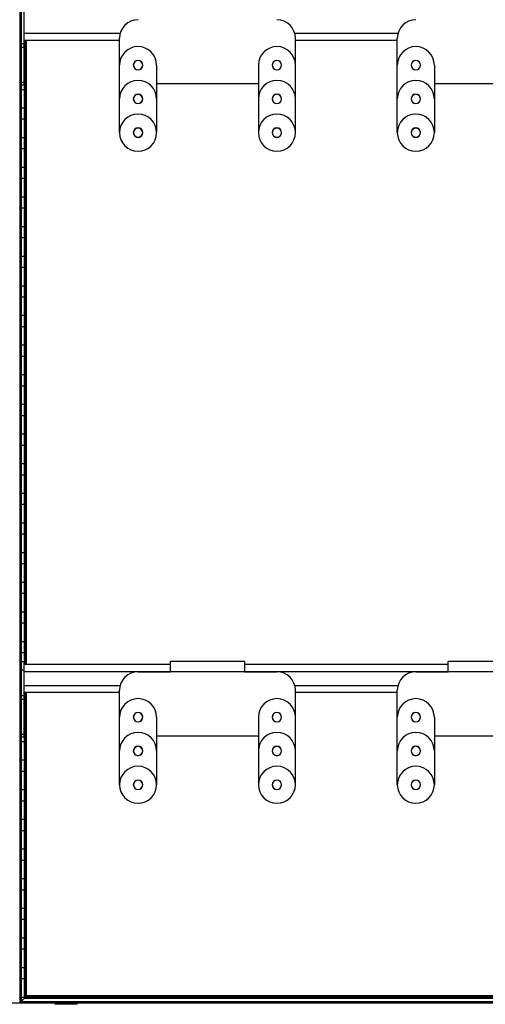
# Model space of a CAD drawing. Header units: millimetres. Extents: x -305 to 1920, y -1202 to 1202.
# Tile 2 of 6: x 305 to 808, y -1202 to -139. Entities that reach past the tile are written whole.
import ezdxf

# ---------------------------------------------------------------- set-up
doc = ezdxf.new("R2010")
doc.units = ezdxf.units.MM

msp = doc.modelspace()

# ---------------------------------------------------------------- linework, layer by layer
at = {"color": 7, "linetype": 'Continuous', "lineweight": 25}
for p, q in [((305.2, 1199.7), (305.2, -1199.7)), ((306, -1198.9), (306, 1198.8)), ((306.4, 1198.5), (306.4, -1198.5)), ((306.7, -209.2), (306.7, -127.8)), ((309.7, -209.2), (309.7, -127.8)), ((306.7, -150.2), (306.4, -150.2)), ((309.7, -153.3), (413.5, -153.3)), ((412.7, -260.6), (412.7, -158.7)), ((602, -153.3), (713.5, -153.3)), ((602.7, -260.6), (602.7, -158.7)), ((712.7, -260.6), (712.7, -158.7)), ((306.4, -169.8), (306.7, -169.8)), ((309.7, -164.7), (306.7, -164.7)), ((309.7, -168.5), (306.7, -168.5)), ((309.7, -160.8), (412.7, -160.8)), ((309.7, -169.8), (310.1, -169.8)), ((310.1, -834.8), (310.1, -160.8)), ((310.5, -160.8), (310.5, -834.8)), ((311.3, -834.8), (311.3, -160.8)), ((311.6, -160.8), (311.6, -834.8)), ((312.3, -834.8), (312.3, -160.8)), ((602.7, -160.8), (712.7, -160.8)), ((306.7, -182.2), (306.4, -182.2)), ((310.1, -182.2), (309.7, -182.2)), ((452.7, -187.7), (452.7, -260.6)), ((562.7, -187.7), (562.7, -260.6)), ((752.7, -187.7), (752.7, -260.6)), ((306.4, -201.8), (306.7, -201.8)), ((309.7, -201.8), (310.1, -201.8)), ((309.7, -206.3), (306.7, -206.3)), ((309.7, -209.2), (306.7, -209.2)), ((452.7, -207.7), (562.7, -207.7)), ((752.7, -207.7), (862.7, -207.7)), ((310.1, -214.2), (306.4, -214.2)), ((306.4, -233.8), (310.1, -233.8)), ((310.1, -246.2), (306.4, -246.2)), ((306.4, -265.8), (310.1, -265.8)), ((310.1, -278.2), (306.4, -278.2)), ((306.4, -297.8), (310.1, -297.8)), ((310.1, -310.2), (306.4, -310.2)), ((306.4, -329.8), (310.1, -329.8)), ((310.1, -342.2), (306.4, -342.2)), ((306.4, -361.8), (310.1, -361.8)), ((310.1, -374.2), (306.4, -374.2)), ((306.4, -393.8), (310.1, -393.8)), ((310.1, -406.2), (306.4, -406.2)), ((306.4, -425.8), (310.1, -425.8)), ((310.1, -438.2), (306.4, -438.2)), ((306.4, -457.8), (310.1, -457.8)), ((310.1, -470.2), (306.4, -470.2)), ((306.4, -489.8), (310.1, -489.8)), ((310.1, -502.2), (306.4, -502.2)), ((306.4, -521.8), (310.1, -521.8)), ((310.1, -534.2), (306.4, -534.2)), ((306.4, -553.8), (310.1, -553.8)), ((310.1, -566.2), (306.4, -566.2)), ((306.4, -585.8), (310.1, -585.8)), ((310.1, -598.2), (306.4, -598.2)), ((306.4, -617.8), (310.1, -617.8)), ((310.1, -630.2), (306.4, -630.2)), ((306.4, -649.8), (310.1, -649.8)), ((310.1, -662.2), (306.4, -662.2)), ((306.4, -681.8), (310.1, -681.8)), ((310.1, -694.2), (306.4, -694.2)), ((306.4, -713.8), (310.1, -713.8)), ((310.1, -726.2), (306.4, -726.2)), ((306.4, -745.8), (310.1, -745.8)), ((310.1, -758.2), (306.4, -758.2)), ((306.4, -777.8), (310.1, -777.8)), ((310.1, -790.2), (306.4, -790.2)), ((306.4, -809.8), (310.1, -809.8)), ((310.1, -822.2), (306.4, -822.2)), ((309.7, -831.8), (306.7, -831.8)), ((306.7, -913.2), (306.7, -831.8)), ((309.7, -913.2), (309.7, -831.8)), ((467.7, -834.8), (309.7, -834.8)), ((547.7, -831.6), (467.7, -831.6)), ((467.7, -842.6), (467.7, -831.6)), ((547.7, -831.6), (547.7, -842.6)), ((767.7, -834.8), (547.7, -834.8)), ((847.7, -831.6), (767.7, -831.6)), ((767.7, -842.6), (767.7, -831.6)), ((306.4, -841.8), (306.7, -841.8)), ((309.7, -840.8), (306.7, -840.8)), ((309.7, -842.3), (1305.7, -842.3)), ((432.7, -842.6), (467.7, -842.6)), ((547.7, -842.6), (582.7, -842.6)), ((732.7, -842.6), (767.7, -842.6)), ((306.7, -854.2), (306.4, -854.2)), ((309.7, -857.3), (413.5, -857.3)), ((602, -857.3), (713.5, -857.3)), ((309.7, -868.7), (306.7, -868.7)), ((309.7, -864.8), (412.7, -864.8)), ((310.1, -1194.8), (310.1, -864.8)), ((310.5, -864.8), (310.5, -1194.4)), ((311.3, -1193.6), (311.3, -864.8)), ((311.6, -864.8), (311.6, -1193.3)), ((312.3, -1192.5), (312.3, -864.8)), ((412.7, -964.6), (412.7, -862.6)), ((602.7, -964.6), (602.7, -862.6)), ((602.7, -864.8), (712.7, -864.8)), ((712.7, -964.6), (712.7, -862.6)), ((306.4, -873.8), (306.7, -873.8)), ((309.7, -872.5), (306.7, -872.5)), ((309.7, -873.8), (310.1, -873.8)), ((306.7, -886.2), (306.4, -886.2)), ((310.1, -886.2), (309.7, -886.2)), ((452.7, -891.6), (452.7, -964.6)), ((562.7, -891.6), (562.7, -964.6)), ((752.7, -891.6), (752.7, -964.6)), ((306.4, -905.8), (306.7, -905.8)), ((309.7, -910.3), (306.7, -910.3)), ((309.7, -913.2), (306.7, -913.2)), ((309.7, -905.8), (310.1, -905.8)), ((452.7, -911.6), (562.7, -911.6)), ((752.7, -911.6), (862.7, -911.6)), ((310.1, -918.2), (306.4, -918.2)), ((306.4, -937.8), (310.1, -937.8)), ((310.1, -950.2), (306.4, -950.2)), ((306.4, -969.8), (310.1, -969.8)), ((310.1, -982.2), (306.4, -982.2)), ((306.4, -1001.8), (310.1, -1001.8)), ((310.1, -1014.2), (306.4, -1014.2)), ((306.4, -1033.8), (310.1, -1033.8)), ((310.1, -1046.2), (306.4, -1046.2)), ((306.4, -1065.8), (310.1, -1065.8)), ((310.1, -1078.2), (306.4, -1078.2)), ((306.4, -1097.8), (310.1, -1097.8)), ((310.1, -1110.2), (306.4, -1110.2)), ((306.4, -1129.8), (310.1, -1129.8)), ((310.1, -1142.2), (306.4, -1142.2)), ((306.4, -1161.8), (310.1, -1161.8)), ((310.1, -1174.2), (306.4, -1174.2)), ((-304.9, -1200), (1920.4, -1200)), ((306, -1198.9), (305.2, -1199.7)), ((305.2, -1199.7), (1310.3, -1199.7)), ((306, -1198.9), (1309.5, -1198.9)), ((306.4, -1193.8), (310.1, -1193.8)), ((310.1, -1194.8), (306.4, -1198.5)), ((306.4, -1198.5), (1309.1, -1198.5)), ((310.1, -1194.8), (1305.4, -1194.8)), ((310.5, -1194.4), (311.3, -1193.6)), ((310.5, -1194.4), (1305, -1194.4)), ((311.3, -1193.6), (1304.2, -1193.6)), ((312.3, -1192.5), (311.6, -1193.3)), ((311.6, -1193.3), (1303.9, -1193.3)), ((1303.2, -1192.5), (312.3, -1192.5)), ((342.8, -1200), (342.8, -1201.6)), ((348.3, -1200), (348.3, -1201.6)), ((367, -1201.6), (367, -1200)), ((367, -1201.6), (342.8, -1201.6))]:
    msp.add_line(p, q, dxfattribs=at)
for centre, radius, start, end in [((432.7, -158.7), 20, 90, 180), ((582.7, -158.7), 20, 0, 90), ((732.7, -158.7), 20, 90, 180), ((432.7, -187.7), 20, 0, 180), ((582.7, -187.7), 20, 0, 180), ((732.7, -187.7), 20, 0, 180), ((432.7, -187.7), 5.1, 0, 180), ((432.7, -187.7), 5.1, 180, 0), ((432.7, -187.7), 5.05, 0, 180), ((432.7, -187.7), 5, 0, 180), ((432.7, -187.7), 5, 180, 0), ((432.7, -187.7), 5.05, 180, 0), ((582.7, -187.7), 5.1, 360, 180), ((582.7, -187.7), 5.1, 180, 0), ((582.7, -187.7), 5.05, 0, 180), ((582.7, -187.7), 5, 0, 180), ((582.7, -187.7), 5, 180, 0), ((582.7, -187.7), 5.05, 180, 0), ((732.7, -187.7), 5.1, 0, 180), ((732.7, -187.7), 5.1, 180, 0), ((732.7, -187.7), 5, 0, 180), ((732.7, -187.7), 5.05, 0, 180), ((732.7, -187.7), 5, 180, 0), ((732.7, -187.7), 5.05, 180, 0), ((432.7, -224.2), 20, 0, 180), ((582.7, -224.2), 20, 0, 180), ((732.7, -224.2), 20, 0, 180), ((432.7, -224.2), 5.1, 0, 180), ((432.7, -224.2), 5, 0, 180), ((582.7, -224.2), 5.1, 360, 180), ((582.7, -224.2), 5, 0, 180), ((732.7, -224.2), 5.1, 0, 180), ((732.7, -224.2), 5, 0, 180), ((432.7, -224.2), 5.1, 180, 0), ((432.7, -224.2), 5, 180, 0), ((582.7, -224.2), 5.1, 180, 0), ((582.7, -224.2), 5, 180, 0), ((732.7, -224.2), 5.1, 180, 0), ((732.7, -224.2), 5, 180, 0), ((432.7, -260.6), 20, 0, 180), ((582.7, -260.6), 20, 0, 180), ((732.7, -260.6), 20, 0, 180), ((432.7, -260.6), 20, 180, 0), ((432.7, -260.6), 5.1, 0, 180), ((432.7, -260.6), 5.1, 180, 0), ((432.7, -260.6), 5, 0, 180), ((432.7, -260.6), 5, 180, 0), ((582.7, -260.6), 20, 180, 0), ((582.7, -260.6), 5.1, 360, 180), ((582.7, -260.6), 5.1, 180, 0), ((582.7, -260.6), 5, 0, 180), ((582.7, -260.6), 5, 180, 0), ((732.7, -260.6), 20, 180, 0), ((732.7, -260.6), 5.1, 0, 180), ((732.7, -260.6), 5.1, 180, 0), ((732.7, -260.6), 5, 0, 180), ((732.7, -260.6), 5, 180, 0), ((432.7, -862.6), 20, 90, 180), ((582.7, -862.6), 20, 0, 90), ((732.7, -862.6), 20, 90, 180), ((432.7, -891.6), 20, 0, 180), ((582.7, -891.6), 20, 0, 180), ((732.7, -891.6), 20, 0, 180), ((432.7, -891.6), 5.1, 0, 180), ((432.7, -891.6), 5.1, 180, 0), ((432.7, -891.6), 5, 0, 180), ((432.7, -891.6), 5.05, 0, 180), ((432.7, -891.6), 5, 180, 0), ((432.7, -891.6), 5.05, 180, 0), ((582.7, -891.6), 5.1, 0, 180), ((582.7, -891.6), 5.1, 180, 0), ((582.7, -891.6), 5, 0, 180), ((582.7, -891.6), 5.05, 0, 180), ((582.7, -891.6), 5, 180, 0), ((582.7, -891.6), 5.05, 180, 0), ((732.7, -891.6), 5.1, 0, 180), ((732.7, -891.6), 5.1, 180, 0), ((732.7, -891.6), 5, 0, 180), ((732.7, -891.6), 5.05, 0, 180), ((732.7, -891.6), 5, 180, 0), ((732.7, -891.6), 5.05, 180, 0), ((432.7, -928.1), 20, 0, 180), ((582.7, -928.1), 20, 0, 180), ((732.7, -928.1), 20, 0, 180), ((432.7, -928.1), 5.1, 0, 180), ((432.7, -928.1), 5, 0, 180), ((582.7, -928.1), 5.1, 0, 180), ((582.7, -928.1), 5, 0, 180), ((732.7, -928.1), 5.1, 0, 180), ((732.7, -928.1), 5, 0, 180), ((432.7, -928.1), 5.1, 180, 0), ((432.7, -928.1), 5, 180, 0), ((582.7, -928.1), 5.1, 180, 0), ((582.7, -928.1), 5, 180, 0), ((732.7, -928.1), 5.1, 180, 0), ((732.7, -928.1), 5, 180, 0), ((432.7, -964.6), 20, 0, 180), ((582.7, -964.6), 20, 0, 180), ((732.7, -964.6), 20, 0, 180), ((432.7, -964.6), 20, 180, 0), ((432.7, -964.6), 5.1, 0, 180), ((432.7, -964.6), 5.1, 180, 0), ((432.7, -964.6), 5, 0, 180), ((432.7, -964.6), 5, 180, 0), ((582.7, -964.6), 20, 180, 0), ((582.7, -964.6), 5.1, 0, 180), ((582.7, -964.6), 5.1, 180, 0), ((582.7, -964.6), 5, 0, 180), ((582.7, -964.6), 5, 180, 0), ((732.7, -964.6), 20, 180, 0), ((732.7, -964.6), 5.1, 0, 180), ((732.7, -964.6), 5.1, 180, 0), ((732.7, -964.6), 5, 0, 180), ((732.7, -964.6), 5, 180, 0)]:
    msp.add_arc(centre, radius, start, end, dxfattribs=at)
for points, knots in [([(305.2, -1199.7), (305.2, -1199.7), (305.1, -1199.8), (305, -1199.9), (304.9, -1200), (304.9, -1200), (304.9, -1200), (304.9, -1200)], [0, 0, 0, 0, 0.31012, 0.616121, 0.758896, 0.886022, 1, 1, 1, 1]), ([(305.2, -1199.7), (305.2, -1199.7), (305.1, -1199.8), (305, -1199.9), (304.9, -1200), (304.9, -1200), (304.9, -1200), (304.9, -1200)], [0, 0, 0, 0, 0.31012, 0.616121, 0.758896, 0.886022, 1, 1, 1, 1]), ([(306.4, -1198.5), (306.4, -1198.5), (306.4, -1198.5), (306.3, -1198.6), (306.2, -1198.6), (306.1, -1198.7), (306.1, -1198.8), (306, -1198.9)], [0, 0, 0, 0, 0.146754, 0.316126, 0.510248, 0.757793, 1, 1, 1, 1]), ([(306.4, -1198.5), (306.4, -1198.5), (306.4, -1198.5), (306.3, -1198.6), (306.2, -1198.6), (306.1, -1198.7), (306.1, -1198.8), (306, -1198.9)], [0, 0, 0, 0, 0.146754, 0.316126, 0.510248, 0.757793, 1, 1, 1, 1]), ([(310.5, -1194.4), (310.4, -1194.4), (310.3, -1194.5), (310.2, -1194.7), (310.2, -1194.7), (310.1, -1194.7), (310.1, -1194.7), (310.1, -1194.8)], [0, 0, 0, 0, 0.31012, 0.616121, 0.758896, 0.886022, 1, 1, 1, 1]), ([(310.5, -1194.4), (310.4, -1194.4), (310.3, -1194.5), (310.2, -1194.7), (310.2, -1194.7), (310.1, -1194.7), (310.1, -1194.7), (310.1, -1194.8)], [0, 0, 0, 0, 0.31012, 0.616121, 0.758896, 0.886022, 1, 1, 1, 1]), ([(311.6, -1193.3), (311.6, -1193.3), (311.6, -1193.3), (311.6, -1193.3), (311.5, -1193.4), (311.4, -1193.5), (311.3, -1193.6), (311.3, -1193.6)], [0, 0, 0, 0, 0.146754, 0.316126, 0.510248, 0.757793, 1, 1, 1, 1]), ([(311.6, -1193.3), (311.6, -1193.3), (311.6, -1193.3), (311.6, -1193.3), (311.5, -1193.4), (311.4, -1193.5), (311.3, -1193.6), (311.3, -1193.6)], [0, 0, 0, 0, 0.1467542, 0.3161257, 0.5102478, 0.7577933, 1, 1, 1, 1])]:
    msp.add_open_spline(points, degree=3, knots=knots, dxfattribs=at)

doc.saveas('drawing.dxf')
